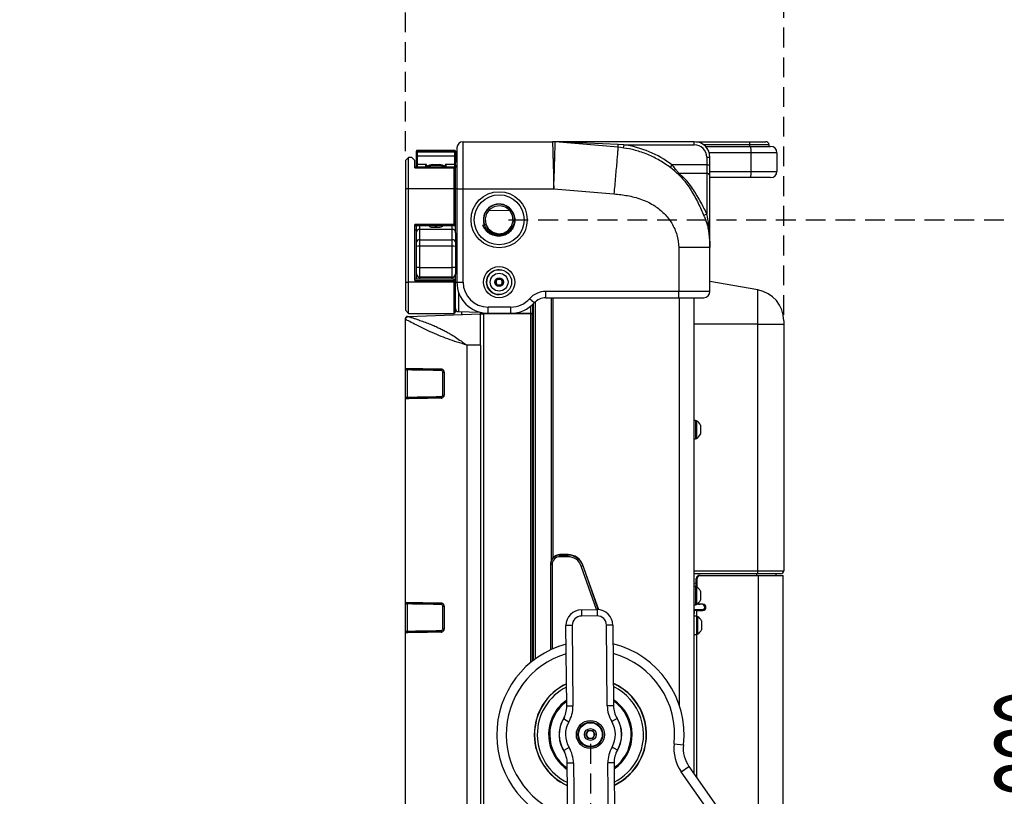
# Model space of a CAD drawing. Header units: millimetres. Extents: x 9 to 583, y 10 to 410.
# Tile 61 of 107: x 252 to 315, y 280 to 330. Entities that reach past the tile are written whole.
import ezdxf

# ---------------------------------------------------------------- set-up
doc = ezdxf.new("R2010")
doc.units = ezdxf.units.MM
doc.linetypes.add('HIDDEN', pattern=[1.905, 1.27, -0.635])
doc.layers.add('DEFAULT_2', color=5, linetype='HIDDEN')
doc.styles.add('SLDTEXTSTYLE0', font='TXT', dxfattribs={"width": 0.605})
doc.dimstyles.new('SLDDIMSTYLE0', dxfattribs={"dimtxt": 5, "dimasz": 3, "dimexe": 0, "dimexo": 0.0625, "dimgap": 1.25, "dimtad": 1, "dimlfac": 5, "dimrnd": 1e-09, "dimzin": 12, "dimdsep": 46, "dimtxsty": 'SLDTEXTSTYLE0', "dimsah": 1, "dimcen": 0.09, "dimadec": 0, "dimazin": 3, "dimtfac": 1, "dimtofl": 0, "dimtmove": 0, "dimatfit": 3, "dimfxl": 0, "dimfrac": 2, "dimtolj": 1, "dimtzin": 12, "dimarcsym": 0})
doc.dimstyles.new('SLDDIMSTYLE1', dxfattribs={"dimtxt": 5, "dimasz": 3, "dimexe": 0, "dimexo": 0.0625, "dimgap": 1.25, "dimtad": 1, "dimlfac": 5, "dimrnd": 1e-09, "dimzin": 12, "dimdsep": 46, "dimtxsty": 'SLDTEXTSTYLE0', "dimsah": 1, "dimcen": 0.09, "dimadec": 0, "dimazin": 3, "dimtfac": 1, "dimtmove": 0, "dimatfit": 0, "dimfxl": 0, "dimfrac": 2, "dimtolj": 1, "dimtzin": 12, "dimarcsym": 0})

# ---------------------------------------------------------------- blocks, each defined once
blk = doc.blocks.new('_D_4')
at = {"layer": 'DEFAULT_2'}
for p, q in [((276.603, 321.512), (276.603, 333.286)), ((300.843, 311.012), (300.843, 333.286)), ((276.603, 332.286), (270.253, 332.286)), ((276.603, 332.286), (300.843, 332.286)), ((300.843, 332.286), (307.193, 332.286))]:
    blk.add_line(p, q, dxfattribs=at)
for points in [[(276.603, 332.286), (273.603, 332.886), (273.603, 331.686)], [(300.843, 332.286), (303.843, 331.686), (303.843, 332.886)]]:
    blk.add_solid(points, dxfattribs=at)
at = {"layer": 'DEFAULT_2', "insert": (280.486, 338.731), "char_height": 5, "attachment_point": 1, "style": 'SLDTEXTSTYLE0'}
blk.add_mtext('121.2', dxfattribs=at)
blk = doc.blocks.new('_D_6')
at = {"layer": 'DEFAULT_2'}
for p, q in [((288.453, 283.512), (288.453, 216.152)), ((276.603, 246.712), (276.603, 216.152)), ((276.603, 217.152), (251.875, 217.152)), ((288.453, 217.152), (276.603, 217.152))]:
    blk.add_line(p, q, dxfattribs=at)
for points in [[(276.603, 217.152), (279.603, 216.552), (279.603, 217.752)], [(288.453, 217.152), (285.453, 217.752), (285.453, 216.552)]]:
    blk.add_solid(points, dxfattribs=at)
at = {"layer": 'DEFAULT_2', "insert": (251.875, 223.597), "char_height": 5, "attachment_point": 1, "style": 'SLDTEXTSTYLE0'}
blk.add_mtext('59.25', dxfattribs=at)
blk = doc.blocks.new('_D_8')
at = {"layer": 'DEFAULT_2'}
for p, q in [((320.821, 317.112), (320.821, 323.462)), ((283.203, 317.112), (321.821, 317.112)), ((320.821, 317.112), (320.821, 251.112)), ((283.203, 251.112), (321.821, 251.112)), ((320.821, 251.112), (320.821, 244.762))]:
    blk.add_line(p, q, dxfattribs=at)
for points in [[(320.821, 317.112), (321.421, 320.112), (320.221, 320.112)], [(320.821, 251.112), (320.221, 248.112), (321.421, 248.112)]]:
    blk.add_solid(points, dxfattribs=at)
at = {"layer": 'DEFAULT_2', "char_height": 5, "attachment_point": 1, "rotation": 90, "style": 'SLDTEXTSTYLE0'}
for s, insert in [('(mounting hole distance)', (322.048, 248.301)), ('330', (314.374, 280.183))]:
    blk.add_mtext(s, dxfattribs=dict(at, insert=insert))

msp = doc.modelspace()

# ---------------------------------------------------------------- linework, layer by layer
at = {"color": 7, "linetype": 'Continuous', "lineweight": 25}
for p, q in [((280.2931, 322.1157), (286.0257, 322.1157)), ((295.1131, 322.1157), (286.0257, 322.1157)), ((290.2234, 321.7561), (286.2, 322.1081)), ((290.2408, 321.9356), (286.2175, 322.1116)), ((290.5883, 321.9157), (290.2408, 321.9356)), ((290.5883, 321.9157), (290.5604, 321.7177)), ((290.5883, 321.9157), (295.1131, 321.9157)), ((295.1131, 321.9157), (295.1131, 322.1157)), ((295.2004, 322.1119), (298.6333, 322.1119)), ((298.6333, 322.1119), (299.7031, 322.1119)), ((299.9031, 321.9119), (298.6688, 321.9119)), ((299.9031, 321.8119), (299.9031, 321.9119)), ((277.3031, 321.4777), (277.3031, 321.5138)), ((277.3031, 321.4398), (277.3031, 321.4777)), ((277.3031, 321.2147), (277.3031, 321.4398)), ((279.7631, 321.5538), (277.3431, 321.5538)), ((277.3431, 321.5087), (277.3431, 321.4708)), ((279.7631, 321.5087), (277.3431, 321.5087)), ((277.3431, 321.4708), (277.3431, 321.1894)), ((277.3431, 321.4708), (279.7631, 321.4708)), ((279.7631, 321.4708), (279.7631, 321.5087)), ((279.7631, 321.1894), (279.7631, 321.4708)), ((279.8031, 321.5138), (279.8031, 321.4777)), ((279.8031, 321.4777), (279.8031, 321.4398)), ((279.8031, 321.4398), (279.8031, 321.2147)), ((295.8309, 321.8119), (298.6865, 321.8119)), ((298.6865, 321.8119), (300.0031, 321.8119)), ((298.7574, 320.2119), (298.7574, 321.4119)), ((300.4031, 321.4119), (298.7574, 321.4119)), ((300.4031, 321.4119), (300.4031, 320.2119)), ((276.6031, 320.9119), (276.8031, 321.1119)), ((276.6031, 320.9119), (276.6031, 319.1119)), ((276.8031, 319.1119), (276.8031, 321.1119)), ((277.0031, 321.1119), (276.8031, 321.1119)), ((277.0031, 321.1119), (277.2031, 320.9119)), ((277.2031, 320.4497), (277.2031, 320.9119)), ((277.3031, 320.617), (277.3031, 321.2147)), ((277.3031, 320.4829), (277.3031, 320.617)), ((279.7631, 321.1894), (277.3431, 321.1894)), ((277.9131, 320.657), (277.3431, 320.657)), ((277.9531, 320.617), (277.9531, 320.4829)), ((278.3531, 320.6473), (278.7531, 320.6473)), ((278.3531, 320.6106), (278.7531, 320.6106)), ((279.1531, 320.4829), (279.1531, 320.617)), ((279.7631, 320.657), (279.1931, 320.657)), ((279.8031, 321.2147), (279.8031, 320.8037)), ((279.8031, 320.617), (279.8031, 320.8037)), ((279.8031, 320.617), (279.8031, 320.4509)), ((293.6795, 320.6298), (293.5586, 320.4704)), ((295.9131, 320.6298), (293.6795, 320.6298)), ((295.9131, 321.1157), (295.9131, 320.6298)), ((295.9131, 321.1157), (296.113, 321.1157)), ((295.9131, 320.6298), (295.9131, 320.095)), ((295.9131, 320.6298), (296.113, 320.6298)), ((296.113, 320.6298), (296.113, 321.1157)), ((296.113, 319.9167), (296.113, 320.6298)), ((279.7031, 320.4829), (277.2031, 320.4829)), ((277.2031, 320.4497), (279.7031, 320.4497)), ((279.7031, 320.4497), (279.7031, 319.1119)), ((279.8031, 320.3668), (279.8031, 320.4509)), ((279.8031, 319.1119), (279.8031, 320.3829)), ((294.4122, 319.8283), (294.1108, 320.095)), ((294.1108, 320.095), (295.9131, 320.095)), ((295.9131, 320.095), (295.9131, 317.4702)), ((298.7574, 320.2119), (300.4031, 320.2119)), ((296.113, 317.0083), (296.113, 319.9167)), ((298.6865, 319.8119), (296.113, 319.8119)), ((300.0031, 319.8119), (298.6865, 319.8119)), ((276.6031, 319.1119), (276.6031, 313.1119)), ((276.6031, 319.1119), (276.8031, 319.1119)), ((276.8031, 313.1119), (276.8031, 319.1119)), ((276.8031, 319.1119), (279.7031, 319.1119)), ((279.7031, 319.1119), (279.7031, 316.8119)), ((279.8031, 319.1119), (279.7031, 319.1119)), ((279.8031, 316.7119), (279.8031, 319.1119)), ((279.8931, 319.1043), (280.2931, 319.1043)), ((279.8931, 319.1043), (279.8931, 313.1157)), ((280.2931, 319.1043), (286.1131, 319.1043)), ((280.2931, 313.1157), (280.2931, 319.1043)), ((286.1131, 319.1043), (289.9619, 318.7675)), ((281.9671, 317.7325), (283.2853, 317.698)), ((279.7031, 316.8119), (277.2031, 316.8119)), ((277.2031, 313.2119), (277.2031, 316.8119)), ((279.7031, 316.8119), (279.8031, 316.7119)), ((281.5577, 316.7694), (281.7478, 316.8317)), ((283.5832, 317.2173), (283.5758, 317.3439)), ((295.9312, 316.8149), (295.9325, 316.8105)), ((296.0196, 316.9287), (296.0189, 316.9352)), ((296.113, 316.9998), (296.113, 317.0083)), ((279.8031, 316.7119), (277.2031, 316.7119)), ((277.2031, 316.4619), (277.3031, 316.4619)), ((277.3031, 316.34), (277.3031, 316.7119)), ((277.3031, 315.6838), (277.3031, 316.34)), ((277.5031, 316.4858), (277.5031, 315.8295)), ((279.6031, 316.4858), (277.5031, 316.4858)), ((278.3531, 316.629), (278.7531, 316.629)), ((278.5081, 316.7119), (278.5081, 316.629)), ((278.5981, 316.629), (278.5981, 316.7119)), ((279.6031, 315.8295), (279.6031, 316.4858)), ((279.8031, 316.2697), (279.8031, 316.7119)), ((279.8031, 316.2697), (279.8031, 315.6838)), ((281.5577, 316.7694), (281.6535, 316.5989)), ((296.113, 315.3287), (296.113, 316.5909)), ((277.3031, 315.4047), (277.3031, 315.6838)), ((277.5031, 315.8295), (277.5031, 315.411)), ((277.5031, 315.8295), (279.6031, 315.8295)), ((279.6031, 315.411), (279.6031, 315.8295)), ((279.8031, 315.6838), (279.8031, 315.4047)), ((277.3031, 314.0539), (277.3031, 315.4047)), ((277.5031, 315.411), (277.5031, 314.0602)), ((279.6031, 315.411), (277.5031, 315.411)), ((279.6031, 314.0602), (279.6031, 315.411)), ((279.8031, 315.4047), (279.8031, 314.0539)), ((294.1131, 315.3287), (294.1131, 312.5157)), ((296.113, 312.5157), (296.113, 315.3287)), ((277.3031, 313.6416), (277.3031, 314.0539)), ((277.5031, 314.0602), (277.5031, 313.4417)), ((277.5031, 314.0602), (279.6031, 314.0602)), ((279.6031, 313.4417), (279.6031, 314.0602)), ((279.8031, 314.0539), (279.8031, 313.6416)), ((276.6031, 313.1119), (276.6031, 311.3119)), ((276.6031, 313.1119), (276.8031, 313.1119)), ((276.8031, 311.1119), (276.8031, 313.1119)), ((279.7031, 313.1119), (276.8031, 313.1119)), ((279.7031, 313.3119), (277.2031, 313.3119)), ((277.2031, 313.2119), (279.7031, 313.2119)), ((277.3031, 313.6211), (277.3031, 313.6416)), ((277.3031, 313.3119), (277.3031, 313.6211)), ((279.6031, 313.4417), (277.5031, 313.4417)), ((277.5031, 313.4417), (277.5031, 313.4212)), ((277.5031, 313.4212), (279.6031, 313.4212)), ((279.6031, 313.4212), (279.6031, 313.4417)), ((279.7031, 313.3119), (279.7031, 313.2119)), ((279.7031, 313.2119), (279.7031, 313.1119)), ((279.7031, 313.2119), (279.8031, 313.2119)), ((279.7031, 313.1119), (279.7031, 311.1119)), ((279.7031, 313.1119), (279.8031, 313.1119)), ((279.8031, 313.6416), (279.8031, 313.6289)), ((279.8031, 313.2119), (279.8031, 313.6289)), ((279.8031, 313.1119), (279.8031, 313.2119)), ((279.8031, 311.2119), (279.8031, 313.1119)), ((279.8931, 313.1157), (280.2931, 313.1157)), ((282.3721, 313.1119), (282.4876, 313.3119)), ((282.4876, 312.9119), (282.3721, 313.1119)), ((282.4876, 313.3119), (282.7185, 313.3119)), ((282.7185, 313.3119), (282.834, 313.1119)), ((282.834, 313.1119), (282.7185, 312.9119)), ((299.1903, 312.6101), (296.113, 313.1527)), ((282.7185, 312.9119), (282.4876, 312.9119)), ((294.1131, 312.5157), (285.5971, 312.5157)), ((285.5971, 312.1157), (285.5971, 312.5157)), ((294.1131, 312.1157), (294.1131, 312.5157)), ((299.1903, 310.4119), (299.1903, 312.6101)), ((284.8517, 311.7824), (284.5536, 312.0491)), ((285.5971, 312.1157), (294.1131, 312.1157)), ((295.0942, 281.6012), (295.0942, 312.1157)), ((276.6031, 311.3119), (276.8031, 311.1119)), ((279.9978, 311.2202), (281.3744, 311.1842)), ((280.2031, 311.03), (280.2031, 311.2148)), ((281.4031, 311.1119), (281.4031, 311.1767)), ((283.361, 311.5157), (281.8931, 311.5157)), ((281.8931, 311.1157), (281.8931, 311.5157)), ((283.361, 311.1157), (283.361, 311.5157)), ((284.7431, 311.6701), (284.7431, 311.1119)), ((284.8031, 288.874), (284.8031, 311.7299)), ((276.6038, 310.7112), (276.6031, 310.7112)), ((276.6031, 307.584), (276.6031, 310.7112)), ((276.7199, 310.9084), (276.7261, 310.9086)), ((276.7961, 310.911), (276.7967, 310.9111)), ((276.7967, 310.9111), (281.4031, 311.0719)), ((276.8031, 311.1119), (279.7031, 311.1119)), ((281.5978, 311.1119), (281.4031, 311.1119)), ((281.4031, 309.9011), (281.4031, 311.0719)), ((281.4031, 311.0719), (281.6031, 311.0719)), ((284.6404, 311.1119), (281.5978, 311.1119)), ((281.6031, 311.0719), (281.6031, 257.1519)), ((284.6431, 311.0719), (281.6031, 311.0719)), ((281.6531, 311.0719), (281.6531, 311.1119)), ((281.8931, 311.1157), (283.361, 311.1157)), ((284.1331, 311.1119), (284.1331, 311.0719)), ((284.4031, 311.0719), (284.4031, 311.1119)), ((284.5031, 311.1119), (284.5031, 311.0719)), ((284.7431, 311.1119), (284.6404, 311.1119)), ((284.6431, 311.0719), (284.7431, 311.0719)), ((284.7031, 311.0719), (284.7031, 311.1119)), ((284.7431, 288.8274), (284.7431, 311.0719)), ((300.8431, 310.6405), (300.8431, 310.4119)), ((281.4031, 309.0719), (281.4031, 309.9011)), ((299.1903, 294.6119), (299.1903, 310.4119)), ((299.1903, 310.4119), (300.8431, 310.4119)), ((300.8431, 310.4119), (300.8431, 294.6119)), ((280.5333, 309.0719), (280.5333, 259.1519)), ((281.4031, 309.0719), (280.5333, 309.0719)), ((281.4031, 309.0719), (281.4031, 259.1519)), ((276.6031, 305.6398), (276.6031, 307.584)), ((276.7028, 307.4852), (276.7013, 307.4841)), ((276.7013, 307.4841), (276.7013, 305.7397)), ((279.0031, 307.3468), (279.0816, 307.3468)), ((279.0031, 305.877), (279.0031, 307.3468)), ((279.0816, 307.3468), (279.0816, 305.877)), ((276.6031, 292.584), (276.6031, 305.6398)), ((276.7013, 305.7397), (276.7028, 305.7386)), ((279.0031, 305.877), (279.0816, 305.877)), ((295.1831, 304.2519), (295.0942, 304.2519)), ((295.1831, 304.2519), (295.1831, 303.0719)), ((295.2591, 304.2319), (295.1831, 304.2319)), ((295.2591, 304.2319), (295.2591, 303.0919)), ((295.5131, 303.9469), (295.5131, 303.3769)), ((295.0942, 303.0719), (295.1831, 303.0719)), ((295.1831, 303.0919), (295.2591, 303.0919)), ((287.0286, 295.6419), (286.5031, 295.6419)), ((286.5031, 295.5119), (286.5031, 295.6119)), ((286.5031, 295.6119), (287.0155, 295.6119)), ((287.0155, 295.5119), (286.5031, 295.5119)), ((287.0155, 295.5119), (287.0155, 295.6119)), ((287.1031, 295.6081), (287.1031, 295.6391)), ((284.8031, 294.9119), (284.7431, 294.9119)), ((285.9031, 295.0419), (285.9031, 289.5431)), ((286.0031, 295.0119), (285.9031, 295.0119)), ((287.8641, 294.9119), (287.9583, 294.9453)), ((287.9583, 294.9453), (288.9594, 292.1137)), ((288.9838, 292.1116), (287.9714, 294.9753)), ((299.1556, 294.4119), (295.0942, 294.4119)), ((295.3, 294.1119), (295.2306, 294.1119)), ((295.2306, 293.5819), (295.2306, 294.1119)), ((295.3, 293.5544), (295.3, 294.1119)), ((295.4275, 294.3119), (295.497, 294.3119)), ((295.497, 294.3119), (299.233, 294.3119)), ((300.6431, 294.4119), (299.1556, 294.4119)), ((299.1903, 294.6119), (300.8431, 294.6119)), ((299.233, 294.3119), (300.8031, 294.3119)), ((300.3431, 294.4119), (300.3431, 294.3119)), ((300.8031, 273.9119), (300.8031, 294.3119)), ((295.0942, 293.8237), (295.2306, 293.8273)), ((295.1831, 293.6019), (295.0942, 293.6019)), ((295.1831, 293.6019), (295.1831, 292.4219)), ((295.2591, 293.5819), (295.1831, 293.5819)), ((295.2591, 293.5819), (295.2591, 292.4419)), ((284.7431, 293.3119), (284.8031, 293.3119)), ((295.5131, 293.2969), (295.5131, 292.7269)), ((276.6031, 290.6398), (276.6031, 292.584)), ((276.7028, 292.4852), (276.7013, 292.4841)), ((276.7013, 292.4841), (276.7013, 290.7397)), ((279.0031, 292.3468), (279.0816, 292.3468)), ((279.0031, 290.877), (279.0031, 292.3468)), ((279.0816, 292.3468), (279.0816, 290.877)), ((295.0942, 292.4219), (295.1831, 292.4219)), ((295.1831, 292.4419), (295.2591, 292.4419)), ((295.497, 292.4619), (295.4275, 292.4619)), ((295.6622, 292.4619), (295.497, 292.4619)), ((287.8769, 292.1068), (288.8769, 292.1163)), ((287.8769, 292.1068), (287.8807, 291.7068)), ((288.8807, 291.7163), (287.8807, 291.7068)), ((288.8769, 292.1163), (288.8807, 291.7163)), ((295.0942, 292.1119), (295.1031, 292.1119)), ((295.0942, 292.0619), (295.1031, 292.0619)), ((295.7231, 292.1119), (295.1031, 292.1119)), ((295.1031, 292.1119), (295.1031, 292.0619)), ((295.1031, 292.0619), (295.1031, 291.8619)), ((295.2683, 292.0619), (295.1031, 292.0619)), ((295.1031, 281.5885), (295.1031, 291.8619)), ((295.2431, 291.7019), (295.1031, 291.7019)), ((295.2431, 291.7019), (295.2431, 290.5219)), ((295.3191, 291.6819), (295.2431, 291.6819)), ((295.2683, 292.0619), (295.6622, 292.0619)), ((295.3191, 291.6819), (295.3191, 290.5419)), ((287.2865, 291.1011), (286.8865, 291.0973)), ((286.9357, 285.9279), (286.8865, 291.0973)), ((287.2865, 291.1011), (287.3357, 285.9317)), ((289.8863, 291.1259), (289.4864, 291.1221)), ((289.5356, 285.9526), (289.4864, 291.1221)), ((289.8863, 291.1259), (289.9356, 285.9564)), ((295.5731, 291.3969), (295.5731, 290.8269)), ((276.6031, 277.584), (276.6031, 290.6398)), ((276.7013, 290.7397), (276.7028, 290.7386)), ((279.0031, 290.877), (279.0816, 290.877)), ((295.1031, 290.5219), (295.2431, 290.5219)), ((295.2431, 290.5419), (295.3191, 290.5419)), ((287.3357, 285.9317), (286.9357, 285.9279)), ((289.9356, 285.9564), (289.5356, 285.9526)), ((287.0676, 284.9122), (286.7212, 285.1123)), ((290.1655, 285.1451), (289.823, 284.9385)), ((288.1644, 284.1092), (288.3063, 284.3605)), ((288.3111, 283.8606), (288.1644, 284.1092)), ((288.3063, 284.3605), (288.595, 284.3633)), ((288.595, 284.3633), (288.7417, 284.1147)), ((288.7417, 284.1147), (288.5998, 283.8633)), ((288.5998, 283.8633), (288.3111, 283.8606)), ((293.8193, 283.5091), (294.4155, 283.4421)), ((287.0831, 283.2854), (286.7406, 283.0787)), ((290.1849, 283.1115), (289.8385, 283.3116)), ((287.3705, 282.2712), (286.9705, 282.2674)), ((287.0198, 277.098), (286.9705, 282.2674)), ((287.3705, 282.2712), (287.4197, 277.1018)), ((289.9704, 282.296), (289.5704, 282.2922)), ((289.6196, 277.1227), (289.5704, 282.2922)), ((289.9704, 282.296), (290.0196, 277.1265)), ((294.2732, 281.7275), (294.7647, 282.0717)), ((307.6212, 262.6647), (294.2732, 281.7275)), ((294.7647, 282.0717), (308.1127, 263.0088))]:
    msp.add_line(p, q, dxfattribs=at)
at = {"color": 8, "linetype": 'Continuous', "lineweight": 25}
for p, q in [((298.6688, 321.9119), (295.7181, 321.9119)), ((298.6688, 321.8119), (298.6688, 321.9119)), ((277.3431, 321.5538), (277.3431, 321.5087)), ((279.7631, 321.5087), (279.7631, 321.5538)), ((298.7574, 321.4119), (296.0682, 321.4119)), ((277.3431, 321.1894), (277.3431, 320.657)), ((277.3431, 320.657), (277.3431, 320.4829)), ((277.9131, 320.4829), (277.9131, 320.657)), ((278.3531, 320.6473), (278.3531, 320.6106)), ((278.7531, 320.6473), (278.7531, 320.6106)), ((279.1931, 320.657), (279.1931, 320.4829)), ((279.7631, 320.657), (279.7631, 321.1894)), ((279.7631, 320.4629), (279.7631, 320.657)), ((279.7031, 320.4829), (279.7031, 320.4497)), ((296.113, 320.2119), (298.7574, 320.2119)), ((279.8031, 319.1119), (279.8909, 319.1119)), ((277.5031, 316.7119), (277.5031, 316.4858)), ((279.6031, 316.4858), (279.6031, 316.7119)), ((277.5031, 313.4212), (277.5031, 313.3119)), ((279.6031, 313.3119), (279.6031, 313.4212)), ((279.8031, 313.1119), (279.8931, 313.1119)), ((279.9978, 312.4769), (279.9978, 311.2202)), ((284.9031, 311.8357), (284.9031, 288.949)), ((285.9507, 295.2762), (285.9507, 312.1157)), ((286.0554, 312.1157), (286.0554, 295.4414)), ((294.1554, 285.9783), (294.1554, 312.1157)), ((295.0932, 281.6026), (295.0932, 312.1157)), ((281.5978, 311.1377), (281.5978, 311.1119)), ((284.6404, 311.1119), (284.6404, 311.5785)), ((281.8478, 311.1119), (281.8478, 311.0719)), ((283.9278, 311.0719), (283.9278, 311.1119)), ((284.3204, 311.0719), (284.3204, 311.1119)), ((284.6431, 288.747), (284.6431, 311.0719)), ((299.1903, 310.4119), (295.0942, 310.4119)), ((286.0031, 295.0119), (286.0031, 289.5889)), ((288.8525, 292.1161), (287.8641, 294.9119)), ((295.0942, 294.6119), (299.1903, 294.6119)), ((299.1035, 294.4119), (299.1035, 294.3119)), ((299.233, 275.6904), (299.233, 294.3119)), ((288.6702, 292.9319), (288.6938, 292.9319)), ((295.1031, 291.8619), (295.0942, 291.8619)), ((295.2683, 291.6819), (295.2683, 292.0619)), ((295.2683, 281.3525), (295.2683, 290.5419)), ((286.7842, 285.2329), (286.6779, 285.0556))]:
    msp.add_line(p, q, dxfattribs=at)
at = {"color": 7, "linetype": 'Continuous', "lineweight": 25, "flags": 128}
for points in [[(277.3431, 321.1894), (277.3352, 321.1898), (277.3277, 321.1913), (277.3208, 321.1936), (277.3148, 321.1968), (277.3098, 321.2006), (277.3061, 321.205), (277.3038, 321.2097), (277.3031, 321.2147)], [(279.8031, 321.2147), (279.8023, 321.2097), (279.8, 321.205), (279.7963, 321.2006), (279.7913, 321.1968), (279.7853, 321.1936), (279.7784, 321.1913), (279.7709, 321.1898), (279.7631, 321.1894)], [(283.5758, 317.3439), (283.5533, 317.4233), (283.3637, 317.7611), (283.0507, 318.0061), (282.6829, 318.1087), (282.2916, 318.0622), (281.9487, 317.8681), (281.713, 317.5677), (281.6057, 317.185), (281.6528, 316.8005), (281.6528, 316.8005)], [(281.7478, 316.8317), (281.9185, 316.5277), (282.2001, 316.3071), (282.5312, 316.2148), (282.8833, 316.2567), (283.192, 316.4313), (283.4041, 316.7017), (283.5006, 317.0461), (283.4583, 317.3922), (283.2876, 317.6962), (283.006, 317.9167), (282.6749, 318.009), (282.3228, 317.9672), (282.0141, 317.7925), (281.802, 317.5222), (281.7055, 317.1777), (281.7478, 316.8317), (281.7478, 316.8317)], [(296.0189, 316.9352), (296.0395, 316.9416), (296.058, 316.949), (296.0743, 316.9573), (296.0879, 316.9665), (296.0988, 316.9764), (296.1067, 316.9867), (296.1114, 316.9974), (296.113, 317.0083)], [(296.0196, 316.9287), (296.04, 316.9349), (296.0585, 316.9421), (296.0746, 316.9502), (296.0881, 316.9592), (296.0989, 316.9687), (296.1067, 316.9788), (296.1115, 316.9892), (296.113, 316.9998)], [(282.6031, 313.9119), (282.528, 313.9084), (282.2966, 313.8509)]]:
    msp.add_lwpolyline(points, dxfattribs=at)
at = {"color": 7, "linetype": 'Continuous', "lineweight": 25}
for centre, radius in [((282.6031, 317.1119), 1.8), ((282.6031, 317.1119), 1.6), ((282.6031, 313.1119), 1), ((282.6031, 313.1119), 0.8), ((282.6031, 313.1119), 0.57), ((282.6031, 313.1119), 0.285), ((288.4531, 284.1119), 0.9), ((288.4531, 284.1119), 0.8), ((288.4531, 284.1119), 0.76), ((288.4531, 284.1119), 0.38)]:
    msp.add_circle(centre, radius, dxfattribs=at)
for centre, radius, start, end in [((280.2931, 321.7157), 0.4, 90, 180), ((286.0257, 320.1157), 2, 85, 90), ((286.2025, 322.1417), 0.0336, 265.809979, 296.421142), ((285.2506, 322.3298), 5.0058, 353.419348, 355.482783), ((289.6611, 315.3287), 6.652, 52.836508, 81.987148), ((295.1131, 321.1157), 1, 0, 90), ((295.1131, 321.1157), 0.8, 0, 90), ((298.36, 321.9604), 0.3126, 351.087012, 29.004776), ((299.7031, 321.9119), 0.2, 0, 90), ((277.3431, 321.5138), 0.04, 90, 180), ((277.339, 321.4726), 0.0364, 83.678801, 171.825545), ((277.339, 321.4346), 0.0364, 83.678801, 171.825545), ((279.7631, 321.5138), 0.04, 0, 90), ((279.7671, 321.4726), 0.0364, 8.174455, 96.321199), ((279.7671, 321.4346), 0.0364, 8.174455, 96.321199), ((298.1397, 321.5088), 0.6252, 351.087012, 29.004776), ((300.0031, 321.4119), 0.4, 0, 90), ((277.3431, 320.617), 0.04, 90, 180), ((277.9131, 320.617), 0.04, 0, 90), ((279.1931, 320.617), 0.04, 90, 180), ((279.7631, 320.617), 0.04, 0, 90), ((280.0031, 320.8037), 0.2, 124.144789, 180), ((279.7031, 320.3829), 0.1, 0, 90), ((279.7169, 320.3622), 0.0886, 13.474856, 98.967177), ((294.0722, 320.2377), 0.1478, 229.912812, 285.132246), ((295.9233, 319.9052), 0.1901, 3.477179, 93.098961), ((298.1397, 320.1151), 0.6252, 330.995224, 8.912988), ((300.0031, 320.2119), 0.4, 270, 0), ((282.6031, 317.1119), 1.0084, 0, 198.144228), ((296.0508, 317.0207), 0.4702, 107.039536, 133.131775), ((282.6031, 317.1119), 1.0084, 200.656188, 0), ((296.075, 316.8022), 0.1444, 112.859081, 174.957402), ((296.0745, 316.797), 0.1427, 112.641993, 174.581779), ((277.4796, 316.3079), 0.1795, 82.496404, 169.679046), ((279.6265, 316.3079), 0.1795, 10.320954, 97.503596), ((277.4796, 315.6516), 0.1795, 82.496404, 169.679046), ((279.6265, 315.6516), 0.1795, 10.320954, 97.503596), ((277.4531, 313.8082), 1.6035, 88.214916, 95.369237), ((279.653, 313.8082), 1.6035, 84.630763, 91.785084), ((277.4531, 312.4574), 1.6035, 88.214916, 95.369237), ((279.653, 312.4574), 1.6035, 84.630763, 91.785084), ((282.6031, 313.1119), 0.8, 112.522674, 270), ((277.503, 313.6416), 0.2, 180.014032, 270.014026), ((277.503, 313.6212), 0.2, 180.014032, 270.014026), ((279.6031, 313.6416), 0.2, 269.985974, 359.985968), ((279.6031, 313.6212), 0.2, 269.985974, 359.985968), ((279.7031, 313.2119), 0.1, 0, 90), ((281.8931, 313.1157), 2, 180, 270), ((281.8931, 313.1157), 1.6, 180, 270), ((282.6031, 313.1119), 0.2, 150, 210), ((282.6031, 313.1119), 0.2, 90, 150), ((282.6031, 313.1119), 0.2, 210, 270), ((282.6031, 313.1119), 0.2, 30, 90), ((282.6031, 313.1119), 0.2, 270, 330), ((282.6031, 313.1119), 0.2, 330, 30), ((285.5971, 311.1157), 1.4, 90, 138.189685), ((295.7131, 312.5157), 0.4, 270, 0), ((298.8431, 310.6405), 2, 0, 80), ((283.361, 313.1157), 1.6, 270, 318.189685), ((283.361, 313.1157), 2, 270, 318.189685), ((285.5971, 311.1157), 1, 90, 138.189685), ((279.7031, 311.2119), 0.1, 270, 0), ((280.0031, 311.4201), 0.2, 180, 268.5), ((276.7046, 307.5851), 0.0999, 179.944845, 268.948991), ((279.0024, 307.5214), 0.1228, 168.045877, 217.381293), ((276.7046, 305.6387), 0.0999, 91.051009, 180.055155), ((279.0024, 305.7025), 0.1228, 142.618707, 191.954123), ((294.9064, 303.6619), 0.6703, 25.1629, 58.253744), ((294.9064, 303.6619), 0.6703, 301.746256, 334.8371), ((286.5031, 295.0119), 0.6, 90, 180), ((286.5031, 295.0119), 0.5, 90, 180), ((286.5031, 295.0419), 0.6, 90, 138.259395), ((287.0155, 294.6119), 1, 19.471221, 90), ((287.0155, 294.6119), 0.9, 19.471221, 90), ((287.0286, 294.6419), 1, 19.471221, 90), ((286.5031, 295.0419), 0.6, 157.016852, 180), ((295.429, 294.1134), 0.1985, 90.441905, 180.435192), ((295.4985, 294.1134), 0.1985, 90.441905, 180.435192), ((298.8764, 294.5634), 0.3177, 331.518387, 8.779461), ((300.6431, 294.6119), 0.2, 270, 0), ((294.9064, 293.0119), 0.6703, 25.1629, 58.253744), ((276.7046, 292.5851), 0.0999, 179.944845, 268.948991), ((279.0024, 292.5214), 0.1228, 168.045877, 217.381293), ((294.9064, 293.0119), 0.6703, 301.746256, 334.8371), ((295.4276, 292.6567), 0.1947, 238.863921, 269.970782), ((295.4972, 292.6574), 0.1954, 225.345022, 269.924695), ((295.5903, 292.2619), 0.2, 270.705853, 89.294147), ((295.6598, 292.2619), 0.2, 270.705853, 89.294147), ((287.8864, 291.1068), 1, 90.545483, 180.545483), ((287.8864, 291.1068), 0.6, 90.545483, 180.545483), ((288.8864, 291.1164), 1, 0.545483, 90.545483), ((288.8864, 291.1164), 0.6, 0.545483, 90.545483), ((294.9664, 291.1119), 0.6703, 25.1629, 58.253744), ((276.7046, 290.6387), 0.0999, 91.051009, 180.055155), ((279.0024, 290.7025), 0.1228, 142.618707, 191.954123), ((294.9664, 291.1119), 0.6703, 301.746256, 334.8371), ((288.4531, 284.1119), 6, 105.022995, 256.067971), ((288.4531, 284.1119), 6, 353.590378, 76.067971), ((288.4531, 284.1119), 3.6, 115.169801, 245.921164), ((288.4531, 284.1119), 3.6, 332.003589, 65.921164), ((285.3358, 285.9126), 1.6, 329.987051, 0.545483), ((285.3358, 285.9126), 2, 329.987051, 0.545483), ((291.5355, 285.9717), 2, 180.545483, 211.103915), ((291.5355, 285.9717), 1.6, 180.545483, 211.103915), ((288.4531, 284.1119), 2, 149.987051, 211.103915), ((288.4531, 284.1119), 1.6, 149.987051, 211.103915), ((288.4531, 284.1119), 1.6, 329.987051, 31.103915), ((288.4531, 284.1119), 2, 329.987051, 31.103915), ((288.4531, 284.1119), 0.25, 150.545483, 210.545483), ((288.4531, 284.1119), 0.25, 90.545483, 150.545483), ((288.4531, 284.1119), 0.25, 210.545483, 270.545483), ((288.4531, 284.1119), 0.25, 30.545483, 90.545483), ((288.4531, 284.1119), 0.25, 270.545483, 330.545483), ((288.4531, 284.1119), 0.25, 330.545483, 30.545483), ((296.403, 283.2188), 2.6, 173.590378, 215), ((296.403, 283.2188), 2, 173.590378, 215), ((285.3706, 282.2522), 1.6, 0.545483, 31.103915), ((285.3706, 282.2522), 2, 0.545483, 31.103915), ((291.5703, 282.3112), 2, 149.987051, 180.545483), ((291.5703, 282.3112), 1.6, 149.987051, 180.545483), ((288.4531, 284.1119), 3.6, 295.169801, 332.003589)]:
    msp.add_arc(centre, radius, start, end, dxfattribs=at)
at = {"color": 8, "linetype": 'Continuous', "lineweight": 25}
for centre, radius, start, end in [((278.3393, 320.0888), 0.5586, 88.589033, 133.740953), ((278.7692, 320.095), 0.5525, 45.995854, 91.674159), ((288.4531, 284.1119), 5.4, 106.673103, 254.417863), ((288.4531, 284.1119), 5.4, 353.590378, 74.417863), ((288.4531, 284.1119), 3.5829, 115.295109, 245.795857), ((288.4531, 284.1119), 3.4073, 116.664385, 244.426581), ((288.4531, 284.1119), 3.5829, 332.003589, 65.795857), ((288.4531, 284.1119), 3.4073, 332.003589, 64.426581), ((288.4531, 284.1119), 2.6103, 125.62052, 235.470446), ((288.4531, 284.1119), 2.6789, 124.596022, 152.003589), ((288.4531, 284.1119), 2.6672, 124.766182, 152.003589), ((288.4531, 284.1119), 2.6789, 304.596022, 56.494944), ((288.4531, 284.1119), 2.6672, 304.766182, 56.324784), ((288.4531, 284.1119), 2.6103, 332.003589, 55.470446), ((288.4531, 284.1119), 2.6789, 152.003589, 236.494944), ((288.4531, 284.1119), 2.6672, 152.003589, 236.324784), ((288.4531, 284.1119), 2.0104, 326.110751, 34.980214), ((288.4531, 284.1119), 2.0104, 152.003589, 214.980214), ((288.4531, 284.1119), 2.6103, 305.62052, 332.003589), ((288.4531, 284.1119), 3.4073, 296.664385, 332.003589), ((288.4531, 284.1119), 3.5829, 295.295109, 332.003589)]:
    msp.add_arc(centre, radius, start, end, dxfattribs=at)
at = {"color": 7, "linetype": 'Continuous', "lineweight": 25}
for points, knots in [([(280.2931, 319.1043), (280.2931, 319.1043), (280.2931, 319.3303), (280.2931, 319.7244), (280.2931, 320.2634), (280.2931, 320.7132), (280.2931, 321.1212), (280.2931, 321.4684), (280.2931, 321.7524), (280.2931, 321.9578), (280.2931, 322.0907), (280.2931, 322.1073), (280.2931, 322.1157)], [0, 0, 0, 0, 0.00000254, 0.1438301, 0.24964163, 0.35849036, 0.46402648, 0.57260078, 0.67790283, 0.78624391, 0.8915925, 1, 1, 1, 1]), ([(286.0257, 322.1157), (286.0257, 322.1157), (286.0257, 322.1157), (286.0254, 322.0998), (286.0292, 322.0095), (286.0337, 321.8275), (286.0409, 321.5674), (286.0508, 321.2632), (286.0597, 320.9152), (286.0713, 320.5324), (286.0862, 320.0883), (286.0909, 319.6167), (286.0986, 319.2833), (286.1123, 319.113), (286.1131, 319.1043)], [0, 0, 0, 0, 0.0000025, 0.0722508, 0.1795557, 0.2868629, 0.3936549, 0.5004516, 0.5843303, 0.6862822, 0.7882345, 0.8913677, 0.9944441, 1, 1, 1, 1]), ([(286.1131, 319.1043), (286.1128, 319.1135), (286.109, 319.2905), (286.121, 319.6356), (286.1446, 320.1235), (286.1554, 320.5828), (286.1675, 321.0025), (286.1787, 321.3685), (286.1875, 321.6727), (286.1935, 321.9005), (286.1992, 322.0713), (286.1997, 322.0949), (286.2, 322.1081)], [0, 0, 0, 0, 0.00589318, 0.11271078, 0.21958518, 0.32630723, 0.43302855, 0.5405819, 0.64813586, 0.75552391, 0.86291253, 1, 1, 1, 1]), ([(279.8931, 321.7157), (279.8931, 321.7085), (279.8931, 321.6939), (279.8931, 321.5805), (279.8931, 321.4014), (279.8931, 321.1576), (279.8931, 320.855), (279.8931, 320.5036), (279.8931, 320.1117), (279.8931, 319.6442), (279.8931, 319.3009), (279.8931, 319.1043)], [0, 0, 0, 0, 0.1067875, 0.2135755, 0.3203511, 0.4271283, 0.534185, 0.6412436, 0.7486456, 0.8560489, 1, 1, 1, 1]), ([(290.2234, 321.7561), (290.2225, 321.7464), (290.2208, 321.7265), (290.2062, 321.5602), (290.1821, 321.2845), (290.1481, 320.8957), (290.1063, 320.4179), (290.0594, 319.8823), (290.0107, 319.3253), (289.9779, 318.9498), (289.9619, 318.7675)], [0, 0, 0, 0, 0.116516, 0.2400113, 0.3686408, 0.5, 0.6313592, 0.7599887, 0.883484, 1, 1, 1, 1]), ([(294.2693, 319.8444), (294.1509, 319.9601), (293.9404, 320.1657), (293.6015, 320.4426), (293.2595, 320.6902), (292.8931, 320.9183), (292.3874, 321.1885), (291.7488, 321.451), (290.9773, 321.6648), (290.468, 321.7265), (290.2234, 321.7561)], [0, 0, 0, 0, 0.1093024, 0.1942597, 0.2886603, 0.3876037, 0.4783345, 0.6655493, 0.8393524, 1, 1, 1, 1]), ([(278.0264, 320.4829), (278.0484, 320.5042), (278.0998, 320.5539), (278.2196, 320.6013), (278.3116, 320.6077), (278.3531, 320.6106)], [0, 0, 0, 0, 0.29169423, 0.68071448, 1, 1, 1, 1]), ([(278.7531, 320.6106), (278.779, 320.6095), (278.8534, 320.6064), (278.967, 320.5706), (279.0538, 320.5217), (279.0773, 320.4875), (279.0806, 320.4829)], [0, 0, 0, 0, 0.1980958, 0.5678526, 0.940709, 1, 1, 1, 1]), ([(294.1108, 320.095), (294.0924, 320.1198), (294.0466, 320.1812), (293.9238, 320.3401), (293.7908, 320.5022), (293.7006, 320.6056), (293.6795, 320.6298)], [0, 0, 0, 0, 0.1938971, 0.4797221, 0.8782051, 1, 1, 1, 1]), ([(294.2693, 319.8444), (294.2693, 319.8444), (294.302, 319.8111), (294.4285, 319.6757), (294.6427, 319.4044), (294.8993, 319.0147), (295.1404, 318.5977), (295.4281, 318.0547), (295.6116, 317.634), (295.7294, 317.3638)], [0, 0, 0, 0, 0.0000038, 0.0591494, 0.2306715, 0.4021832, 0.5597673, 0.7173322, 1, 1, 1, 1]), ([(295.9131, 317.4702), (295.8539, 317.5987), (295.7356, 317.8557), (295.5275, 318.2503), (295.3033, 318.6456), (295.0551, 319.0427), (294.7928, 319.4125), (294.5745, 319.6707), (294.4454, 319.7961), (294.4122, 319.8283)], [0, 0, 0, 0, 0.1409786, 0.2820377, 0.4390374, 0.5960702, 0.7681862, 0.9403323, 1, 1, 1, 1]), ([(289.9619, 318.7675), (290.1109, 318.7534), (290.4015, 318.7258), (290.8343, 318.6612), (291.2786, 318.5662), (291.7298, 318.4278), (292.1721, 318.2388), (292.5579, 318.0191), (292.8915, 317.776), (293.1823, 317.5126), (293.4444, 317.2171), (293.6745, 316.8861), (293.861, 316.5275), (294.0552, 316.0141), (294.0899, 315.6034), (294.1131, 315.3287)], [0, 0, 0, 0, 0.0753112, 0.1469376, 0.2201942, 0.3038682, 0.3841005, 0.4618576, 0.526896, 0.5915101, 0.6590137, 0.7253077, 0.7939222, 0.8621589, 1, 1, 1, 1]), ([(296.0189, 316.9352), (295.9909, 317.0882), (295.9592, 317.2616), (295.9179, 317.4482), (295.9131, 317.4702)], [0, 0, 0, 0, 0.8821767, 1, 1, 1, 1]), ([(283.5758, 317.3439), (283.594, 317.2416), (283.6303, 317.0371), (283.5625, 316.7172), (283.398, 316.4252), (283.1346, 316.1938), (282.8071, 316.0584), (282.4492, 316.0391), (282.1017, 316.1393), (281.803, 316.3488), (281.6323, 316.5816), (281.5727, 316.7318), (281.5577, 316.7694)], [0, 0, 0, 0, 0.0966036, 0.1932075, 0.2996126, 0.4059491, 0.5157617, 0.625754, 0.7356961, 0.8485588, 0.9621389, 1, 1, 1, 1]), ([(281.7478, 316.8317), (281.7864, 316.7355), (281.8636, 316.5433), (282.0921, 316.3241), (282.374, 316.1894), (282.6891, 316.1549), (283.0022, 316.2245), (283.2781, 316.3961), (283.484, 316.6513), (283.5978, 316.9626), (283.6024, 317.2037), (283.5788, 317.3279), (283.5758, 317.3439)], [0, 0, 0, 0, 0.1063597, 0.2127203, 0.3190461, 0.4253082, 0.5351675, 0.64546, 0.7557074, 0.8689236, 0.9831837, 1, 1, 1, 1]), ([(295.7294, 317.3638), (295.7387, 317.3408), (295.816, 317.1494), (295.8772, 316.9714), (295.9312, 316.8149)], [0, 0, 0, 0, 0.1203611, 1, 1, 1, 1]), ([(295.9325, 316.8105), (295.9395, 316.7858), (295.9583, 316.7196), (295.9746, 316.6433), (295.9848, 316.5955)], [0, 0, 0, 0, 0.3729231, 1, 1, 1, 1]), ([(296.0468, 316.6131), (296.0415, 316.6797), (296.0328, 316.7899), (296.0233, 316.8894), (296.0196, 316.9287)], [0, 0, 0, 0, 0.6049689, 1, 1, 1, 1]), ([(296.113, 316.5909), (296.113, 316.6635), (296.113, 316.8041), (296.113, 316.9359), (296.113, 316.9998)], [0, 0, 0, 0, 0.5158553, 1, 1, 1, 1]), ([(278.1152, 316.7119), (278.1387, 316.6946), (278.1986, 316.6504), (278.2856, 316.6309), (278.3422, 316.6293), (278.3531, 316.629)], [0, 0, 0, 0, 0.3425611, 0.8734736, 1, 1, 1, 1]), ([(278.7531, 316.629), (278.7957, 316.6338), (278.881, 316.6433), (278.9654, 316.6784), (278.9957, 316.7107), (278.9968, 316.7119)], [0, 0, 0, 0, 0.4912573, 0.981228, 1, 1, 1, 1]), ([(295.9848, 316.5955), (296.0281, 316.3399), (296.0987, 315.9223), (296.113, 315.497), (296.113, 315.331), (296.113, 315.3287)], [0, 0, 0, 0, 0.6089057, 0.9945944, 1, 1, 1, 1]), ([(296.113, 315.3287), (296.113, 315.331), (296.113, 315.627), (296.0986, 316.0559), (296.0591, 316.4806), (296.0468, 316.6131)], [0, 0, 0, 0, 0.0053989, 0.6897714, 1, 1, 1, 1]), ([(296.113, 316.5909), (296.1112, 316.5939), (296.1076, 316.6), (296.0822, 316.6077), (296.0575, 316.6115), (296.0468, 316.6131)], [0, 0, 0, 0, 0.3627063, 0.7254126, 1, 1, 1, 1]), ([(296.113, 315.3287), (296.1066, 315.3287), (296.0932, 315.3287), (295.9819, 315.3287), (295.7974, 315.3287), (295.5373, 315.3287), (295.2175, 315.3287), (294.8591, 315.3287), (294.4863, 315.3287), (294.235, 315.3287), (294.1131, 315.3287)], [0, 0, 0, 0, 0.116516, 0.2400113, 0.3686408, 0.5, 0.6313592, 0.7599887, 0.883484, 1, 1, 1, 1]), ([(296.113, 312.5157), (296.113, 312.5157), (296.113, 312.5157), (296.0365, 312.5157), (295.7047, 312.5157), (295.1937, 312.5157), (294.6322, 312.5157), (294.2605, 312.5157), (294.1131, 312.5157)], [0, 0, 0, 0, 0.0000038, 0.2146939, 0.4293878, 0.6440816, 0.8587755, 1, 1, 1, 1]), ([(294.1131, 312.1157), (294.231, 312.1157), (294.5283, 312.1157), (294.9781, 312.1157), (295.3841, 312.1157), (295.66, 312.1157), (295.6954, 312.1157), (295.7131, 312.1157)], [0, 0, 0, 0, 0.1412246, 0.3559184, 0.5706123, 0.7853061, 1, 1, 1, 1]), ([(276.6031, 310.7112), (276.6057, 310.7358), (276.6113, 310.787), (276.6557, 310.8535), (276.7205, 310.9002), (276.7715, 310.9075), (276.7961, 310.911)], [0, 0, 0, 0, 0.24055407, 0.5, 0.75944593, 1, 1, 1, 1]), ([(276.7199, 310.9084), (276.7192, 310.9084), (276.7046, 310.9078), (276.675, 310.9015), (276.638, 310.8781), (276.6106, 310.8412), (276.6031, 310.8103), (276.6031, 310.7933), (276.6031, 310.7933)], [0, 0, 0, 0, 0.0111692, 0.2603692, 0.5214339, 0.7438641, 0.9999477, 1, 1, 1, 1]), ([(276.6031, 310.7112), (276.6031, 310.7217), (276.6031, 310.7406), (276.6031, 310.7772), (276.6031, 310.7933)], [0, 0, 0, 0, 0.5598302, 1, 1, 1, 1]), ([(276.6038, 310.7112), (276.6065, 310.7358), (276.612, 310.787), (276.6564, 310.8535), (276.7212, 310.9002), (276.7722, 310.9075), (276.7967, 310.9111)], [0, 0, 0, 0, 0.2405537, 0.5, 0.7594463, 1, 1, 1, 1]), ([(280.5333, 309.0719), (280.1256, 309.2006), (279.3159, 309.4563), (278.3585, 309.8468), (277.6558, 310.1841), (277.1719, 310.4313), (276.829, 310.6071), (276.6425, 310.697), (276.6165, 310.7065), (276.6038, 310.7112)], [0, 0, 0, 0, 0.2570509, 0.5105042, 0.6359088, 0.7610267, 0.8839276, 0.9432936, 1, 1, 1, 1]), ([(276.7967, 310.9111), (276.8083, 310.9082), (276.833, 310.902), (276.9708, 310.856), (277.1547, 310.7923), (277.3476, 310.7248), (277.5282, 310.6605), (277.6913, 310.6017), (277.8578, 310.5404), (278.0264, 310.4767), (278.1993, 310.4093), (278.328, 310.3569), (278.4978, 310.2857), (278.6884, 310.2021), (278.9561, 310.0744), (279.2051, 309.9448), (279.4914, 309.7827), (279.8079, 309.5847), (280.1679, 309.3373), (280.409, 309.1622), (280.5333, 309.0719)], [0, 0, 0, 0, 0.0501672, 0.1065105, 0.1649525, 0.2249023, 0.2648908, 0.3055224, 0.347656, 0.3874509, 0.4278327, 0.4719527, 0.4794531, 0.5491494, 0.6079063, 0.6712077, 0.7289068, 0.8167317, 0.9055301, 1, 1, 1, 1]), ([(276.6031, 307.584), (276.6031, 307.584), (276.6031, 307.5848), (276.6039, 307.585), (276.6047, 307.5852)], [0, 0, 0, 0, 0.0002173, 1, 1, 1, 1]), ([(276.6047, 307.5852), (276.6256, 307.5849), (276.6732, 307.5842), (276.9112, 307.5803), (277.2047, 307.5754), (277.4751, 307.5709), (277.9174, 307.5633), (278.3768, 307.5555), (278.7764, 307.5486), (278.8822, 307.5468)], [0, 0, 0, 0, 0.1168211, 0.2658113, 0.3880227, 0.5132802, 0.5885759, 0.8910477, 1, 1, 1, 1]), ([(278.9048, 307.4468), (278.9028, 307.4468), (278.669, 307.4509), (278.209, 307.4589), (277.666, 307.4684), (277.2677, 307.4754), (276.9891, 307.4802), (276.7657, 307.4841), (276.7218, 307.4849), (276.7028, 307.4852)], [0, 0, 0, 0, 0.0021117, 0.2502706, 0.4978161, 0.6219335, 0.7457414, 0.8902584, 1, 1, 1, 1]), ([(279.0816, 307.3468), (279.0809, 307.3588), (279.079, 307.3933), (279.0579, 307.4485), (279.013, 307.5019), (278.9517, 307.5388), (278.9054, 307.5441), (278.8822, 307.5468)], [0, 0, 0, 0, 0.1135649, 0.3275409, 0.5481507, 0.7737717, 1, 1, 1, 1]), ([(278.9048, 307.4468), (278.9162, 307.4455), (278.9387, 307.4429), (278.9689, 307.4246), (278.9912, 307.3979), (279.0018, 307.3701), (279.0027, 307.3528), (279.0031, 307.3468)], [0, 0, 0, 0, 0.23330207, 0.46204315, 0.68104142, 0.8898656, 1, 1, 1, 1]), ([(276.6047, 305.6386), (276.6039, 305.6388), (276.6031, 305.639), (276.6031, 305.6398), (276.6031, 305.6398)], [0, 0, 0, 0, 0.9997827, 1, 1, 1, 1]), ([(278.8822, 305.6771), (278.8802, 305.677), (278.6441, 305.673), (278.1754, 305.6649), (277.6192, 305.6554), (277.207, 305.6485), (276.9128, 305.6436), (276.6732, 305.6397), (276.6256, 305.6389), (276.6047, 305.6386)], [0, 0, 0, 0, 0.0020536, 0.2421321, 0.4867169, 0.6092322, 0.7341856, 0.8831775, 1, 1, 1, 1]), ([(276.7028, 305.7386), (276.7218, 305.7389), (276.7657, 305.7397), (276.9891, 305.7436), (277.2676, 305.7485), (277.667, 305.7554), (278.2111, 305.7649), (278.6734, 305.773), (278.9048, 305.777)], [0, 0, 0, 0, 0.109742, 0.2542597, 0.378068, 0.5021859, 0.7507823, 1, 1, 1, 1]), ([(278.8822, 305.6771), (278.8977, 305.6784), (278.9355, 305.6815), (278.9916, 305.7065), (279.0413, 305.7517), (279.0751, 305.8107), (279.0794, 305.8549), (279.0816, 305.877)], [0, 0, 0, 0, 0.1513996, 0.3694396, 0.58176949, 0.7911582, 1, 1, 1, 1]), ([(279.0031, 305.877), (279.002, 305.866), (278.9998, 305.8437), (278.983, 305.8141), (278.9584, 305.7916), (278.9308, 305.7793), (278.9124, 305.7777), (278.9048, 305.777)], [0, 0, 0, 0, 0.2027699, 0.4084436, 0.620975, 0.8435556, 1, 1, 1, 1]), ([(276.6031, 292.584), (276.6031, 292.584), (276.6031, 292.5848), (276.6039, 292.585), (276.6047, 292.5852)], [0, 0, 0, 0, 0.0002173, 1, 1, 1, 1]), ([(276.6047, 292.5852), (276.6256, 292.5849), (276.6732, 292.5842), (276.9112, 292.5803), (277.2047, 292.5754), (277.4751, 292.5709), (277.9174, 292.5633), (278.3768, 292.5555), (278.7764, 292.5486), (278.8822, 292.5468)], [0, 0, 0, 0, 0.1168211, 0.2658113, 0.3880227, 0.5132802, 0.5885759, 0.8910477, 1, 1, 1, 1]), ([(278.9048, 292.4468), (278.9028, 292.4468), (278.669, 292.4509), (278.209, 292.4589), (277.666, 292.4684), (277.2677, 292.4754), (276.9891, 292.4802), (276.7657, 292.4841), (276.7218, 292.4849), (276.7028, 292.4852)], [0, 0, 0, 0, 0.0021117, 0.2502706, 0.4978161, 0.6219335, 0.7457414, 0.8902584, 1, 1, 1, 1]), ([(279.0816, 292.3468), (279.0809, 292.3588), (279.079, 292.3933), (279.0579, 292.4485), (279.013, 292.5019), (278.9517, 292.5388), (278.9054, 292.5441), (278.8822, 292.5468)], [0, 0, 0, 0, 0.11356488, 0.32754091, 0.54815066, 0.77377166, 1, 1, 1, 1]), ([(278.9048, 292.4468), (278.9162, 292.4455), (278.9387, 292.4429), (278.9689, 292.4246), (278.9912, 292.3979), (279.0018, 292.3701), (279.0027, 292.3528), (279.0031, 292.3468)], [0, 0, 0, 0, 0.2333021, 0.4620432, 0.6810414, 0.8898656, 1, 1, 1, 1]), ([(276.6047, 290.6386), (276.6039, 290.6388), (276.6031, 290.639), (276.6031, 290.6398), (276.6031, 290.6398)], [0, 0, 0, 0, 0.9997827, 1, 1, 1, 1]), ([(278.8822, 290.6771), (278.8802, 290.677), (278.6441, 290.673), (278.1754, 290.6649), (277.6192, 290.6554), (277.207, 290.6485), (276.9128, 290.6436), (276.6732, 290.6397), (276.6256, 290.6389), (276.6047, 290.6386)], [0, 0, 0, 0, 0.0020536, 0.2421321, 0.4867169, 0.6092322, 0.7341856, 0.8831775, 1, 1, 1, 1]), ([(276.7028, 290.7386), (276.7218, 290.7389), (276.7657, 290.7397), (276.9891, 290.7436), (277.2676, 290.7485), (277.667, 290.7554), (278.2111, 290.7649), (278.6734, 290.773), (278.9048, 290.777)], [0, 0, 0, 0, 0.109742, 0.25425966, 0.37806804, 0.50218589, 0.75078225, 1, 1, 1, 1]), ([(278.8822, 290.6771), (278.8977, 290.6784), (278.9355, 290.6815), (278.9916, 290.7065), (279.0413, 290.7517), (279.0751, 290.8107), (279.0794, 290.8549), (279.0816, 290.877)], [0, 0, 0, 0, 0.1513996, 0.3694396, 0.5817695, 0.7911582, 1, 1, 1, 1]), ([(279.0031, 290.877), (279.002, 290.866), (278.9998, 290.8437), (278.983, 290.8141), (278.9584, 290.7916), (278.9308, 290.7793), (278.9124, 290.7777), (278.9048, 290.777)], [0, 0, 0, 0, 0.2027699, 0.4084436, 0.620975, 0.8435556, 1, 1, 1, 1])]:
    msp.add_open_spline(points, degree=3, knots=knots, dxfattribs=at)
for points in [[(294.4122, 319.8283), (294.3981, 319.8239), (294.3699, 319.8149), (294.3302, 319.8145), (294.295, 319.8233), (294.2779, 319.8374), (294.2694, 319.8444)], [(296.0468, 316.6131), (296.038, 316.611), (296.0204, 316.6067), (296.0015, 316.6016), (295.9885, 316.5976), (295.986, 316.5962), (295.9848, 316.5955)], [(276.6031, 307.584), (276.6045, 307.5711), (276.6075, 307.5452), (276.6301, 307.5124), (276.6625, 307.4892), (276.6884, 307.4858), (276.7013, 307.4841)], [(276.6031, 305.6398), (276.6045, 305.6528), (276.6075, 305.6787), (276.6301, 305.7114), (276.6625, 305.7346), (276.6884, 305.738), (276.7013, 305.7397)], [(285.9507, 295.2762), (285.9765, 295.337), (286.0114, 295.3921), (286.0554, 295.4414)], [(276.6031, 292.584), (276.6045, 292.5711), (276.6075, 292.5452), (276.6301, 292.5124), (276.6625, 292.4892), (276.6884, 292.4858), (276.7013, 292.4841)], [(276.6031, 290.6398), (276.6045, 290.6528), (276.6075, 290.6787), (276.6301, 290.7114), (276.6625, 290.7346), (276.6884, 290.738), (276.7013, 290.7397)]]:
    msp.add_open_spline(points, degree=3, dxfattribs=at)

# ---------------------------------------------------------------- dimensions: what is measured, and where the dimension line sits
at = {"layer": 'DEFAULT_2'}
for base, p1, p2, dimstyle, picture, middle in [((300.8431, 332.2859), (276.6031, 320.9119), (300.8431, 310.4119), 'SLDDIMSTYLE1', '_D_4', (289.0793, 332.2859)), ((276.6031, 217.1517), (288.4531, 284.1119), (276.6031, 247.3119), 'SLDDIMSTYLE0', '_D_6', (260.4684, 217.1517))]:
    dim = msp.add_linear_dim(base=base, p1=p1, p2=p2, dimstyle=dimstyle, dxfattribs=at)
    dim.commit()
    dim.dimension.update_dxf_attribs({"geometry": picture, "text_midpoint": middle, "dimtype": 160})
dim = msp.add_linear_dim(base=(328.4932, 251.1119), p1=(282.6031, 317.1119), p2=(282.6031, 251.1119), angle=90, dimstyle='SLDDIMSTYLE1', dxfattribs=at)
dim.commit()
dim.dimension.update_dxf_attribs({"geometry": '_D_8', "text_midpoint": (328.4932, 285.912), "dimtype": 160})

doc.saveas('drawing.dxf')
